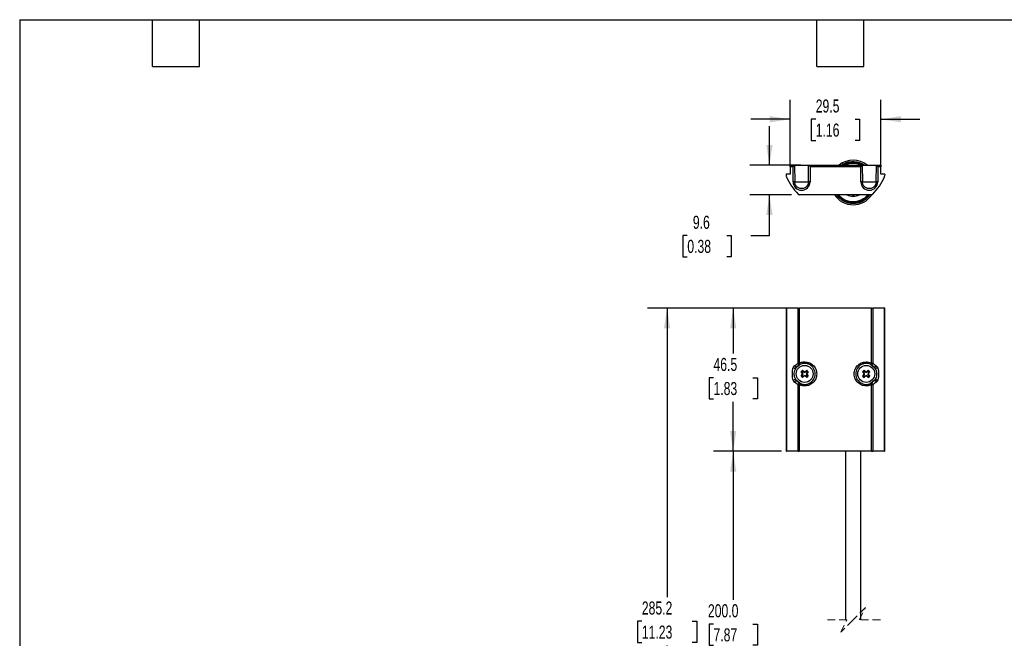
# Model space of a CAD drawing. Header units: millimetres. Extents: x 13 to 546, y 13 to 419.
# Tile 2 of 3: x 13 to 333, y 218 to 419. Entities that reach past the tile are written whole.
import ezdxf

# ---------------------------------------------------------------- set-up
doc = ezdxf.new("R2010")
doc.units = ezdxf.units.MM
doc.header["$LTSCALE"] = 2
doc.linetypes.add('HIDDEN', pattern=[1.905, 1.27, -0.635])
doc.layers.add('DIMENSIONS', color=140, linetype='Continuous', lineweight=25)
doc.layers.add('TEXT', color=140, linetype='Continuous', lineweight=25)
doc.styles.add('SLDTEXTSTYLE0', font='TXT', dxfattribs={"width": 0.7})
doc.dimstyles.new('SLDDIMSTYLE0', dxfattribs={"dimtxt": 4.316016, "dimasz": 6.604, "dimexe": 0, "dimexo": 0.0625, "dimgap": 1.079004, "dimtad": 0, "dimtih": 1, "dimtoh": 1, "dimrnd": 1e-09, "dimzin": 12, "dimdsep": 46, "dimtxsty": 'SLDTEXTSTYLE0', "dimsah": 1, "dimcen": 0.09, "dimadec": 0, "dimazin": 3, "dimtfac": 1, "dimtofl": 0, "dimtmove": 0, "dimatfit": 3, "dimfxl": 0, "dimfrac": 2, "dimtolj": 1, "dimtzin": 12, "dimarcsym": 0})
doc.dimstyles.new('SLDDIMSTYLE1', dxfattribs={"dimtxt": 4.316016, "dimasz": 6.604, "dimexe": 0, "dimexo": 0.0625, "dimgap": 1.079004, "dimtad": 0, "dimtih": 1, "dimtoh": 1, "dimrnd": 1e-09, "dimzin": 4, "dimdsep": 46, "dimtxsty": 'SLDTEXTSTYLE0', "dimsah": 1, "dimcen": 0.09, "dimadec": 0, "dimazin": 1, "dimtfac": 1, "dimtofl": 0, "dimtmove": 0, "dimatfit": 3, "dimfxl": 0, "dimfrac": 2, "dimtolj": 1, "dimtzin": 12, "dimarcsym": 0})
doc.dimstyles.new('SLDDIMSTYLE3', dxfattribs={"dimtxt": 4.316016, "dimasz": 6.604, "dimexe": 0, "dimexo": 0.0625, "dimgap": 1.079004, "dimtad": 0, "dimtih": 1, "dimtoh": 1, "dimrnd": 1e-09, "dimzin": 12, "dimdsep": 46, "dimtxsty": 'SLDTEXTSTYLE0', "dimsah": 1, "dimcen": 0.09, "dimadec": 0, "dimazin": 3, "dimtfac": 1, "dimtmove": 0, "dimatfit": 0, "dimfxl": 0, "dimfrac": 2, "dimtolj": 1, "dimtzin": 12, "dimarcsym": 0})

# ---------------------------------------------------------------- blocks, each defined once
blk = doc.blocks.new('_D_1')
at = {"layer": 'DIMENSIONS'}
for p, q in [((260.22, 278.93), (238.2, 278.93)), ((244.55, 278.93), (244.55, 230.65)), ((238.14, 222.82), (236.69, 222.82)), ((236.69, 222.82), (236.69, 215.96)), ((250.96, 222.82), (252.41, 222.82)), ((252.41, 222.82), (252.41, 215.96)), ((236.69, 215.96), (238.14, 215.96)), ((244.55, 189.61), (244.55, 215)), ((252.41, 215.96), (250.96, 215.96)), ((241.73, 188.2), (244.55, 189.61)), ((247.37, 185.37), (241.73, 188.2)), ((244.55, 183.96), (247.37, 185.37)), ((244.55, 153.72), (244.55, 183.96)), ((278.49, 153.72), (238.2, 153.72))]:
    blk.add_line(p, q, dxfattribs=at)
for points in [[(244.55, 278.93), (243.53, 272.33), (245.56, 272.33)], [(244.55, 153.72), (245.56, 160.32), (243.53, 160.32)]]:
    blk.add_solid(points, dxfattribs=at)
at = {"layer": 'DIMENSIONS', "char_height": 4.233, "attachment_point": 1, "style": 'SLDTEXTSTYLE0'}
for s, insert in [('200.0', (236.34, 229.25)), ('7.87', (238.14, 221.42))]:
    blk.add_mtext(s, dxfattribs=dict(at, insert=insert))
blk = doc.blocks.new('_D_2')
at = {"layer": 'DIMENSIONS'}
for p, q in [((263.47, 325.43), (238.2, 325.43)), ((244.55, 325.43), (244.55, 310.66)), ((238.14, 302.83), (236.69, 302.83)), ((236.69, 302.83), (236.69, 295.97)), ((250.96, 302.83), (252.41, 302.83)), ((252.41, 302.83), (252.41, 295.97)), ((236.69, 295.97), (238.14, 295.97)), ((244.55, 278.93), (244.55, 295.01)), ((252.41, 295.97), (250.96, 295.97)), ((260.22, 278.93), (238.2, 278.93))]:
    blk.add_line(p, q, dxfattribs=at)
for points in [[(244.55, 325.43), (243.53, 318.83), (245.56, 318.83)], [(244.55, 278.93), (245.56, 285.54), (243.53, 285.54)]]:
    blk.add_solid(points, dxfattribs=at)
at = {"layer": 'DIMENSIONS', "char_height": 4.233, "attachment_point": 1, "style": 'SLDTEXTSTYLE0'}
for s, insert in [('46.5', (238.14, 309.26)), ('1.83', (238.14, 301.43))]:
    blk.add_mtext(s, dxfattribs=dict(at, insert=insert))
blk = doc.blocks.new('_D_3')
at = {"layer": 'DIMENSIONS'}
for p, q in [((263.47, 325.43), (216.72, 325.43)), ((223.07, 325.43), (223.07, 231.55)), ((214.86, 223.73), (213.41, 223.73)), ((213.41, 223.73), (213.41, 216.87)), ((231.27, 223.73), (232.72, 223.73)), ((232.72, 223.73), (232.72, 216.87)), ((213.41, 216.87), (214.86, 216.87)), ((223.07, 172.19), (223.07, 215.9)), ((232.72, 216.87), (231.27, 216.87)), ((220.24, 167.96), (225.89, 170.78)), ((225.89, 170.78), (223.07, 172.19)), ((223.07, 166.55), (220.24, 167.96)), ((223.07, 115.02), (223.07, 166.55)), ((275.89, 115.02), (216.72, 115.02))]:
    blk.add_line(p, q, dxfattribs=at)
for points in [[(223.07, 325.43), (222.05, 318.83), (224.08, 318.83)], [(223.07, 115.02), (224.08, 121.62), (222.05, 121.62)]]:
    blk.add_solid(points, dxfattribs=at)
at = {"layer": 'DIMENSIONS', "char_height": 4.233, "attachment_point": 1, "style": 'SLDTEXTSTYLE0'}
for s, insert in [('285.2', (214.86, 230.15)), ('11.23', (214.86, 222.33))]:
    blk.add_mtext(s, dxfattribs=dict(at, insert=insert))
blk = doc.blocks.new('_D_4')
at = {"layer": 'DIMENSIONS'}
for p, q in [((256.32, 371.85), (256.32, 384.55)), ((266.53, 371.85), (249.97, 371.85)), ((263.47, 362.25), (249.97, 362.25)), ((256.32, 349), (256.32, 362.25)), ((229.64, 349), (228.19, 349)), ((228.19, 349), (228.19, 342.14)), ((242.47, 349), (243.92, 349)), ((243.92, 349), (243.92, 342.14)), ((250.25, 349), (256.32, 349)), ((228.19, 342.14), (229.64, 342.14)), ((243.92, 342.14), (242.47, 342.14))]:
    blk.add_line(p, q, dxfattribs=at)
for points in [[(256.32, 371.85), (257.34, 378.46), (255.31, 378.46)], [(256.32, 362.25), (255.31, 355.65), (257.34, 355.65)]]:
    blk.add_solid(points, dxfattribs=at)
at = {"layer": 'DIMENSIONS', "char_height": 4.233, "attachment_point": 1, "style": 'SLDTEXTSTYLE0'}
for s, insert in [('9.6', (231.44, 355.42)), ('0.38', (229.64, 347.6))]:
    blk.add_mtext(s, dxfattribs=dict(at, insert=insert))
blk = doc.blocks.new('_D_5')
at = {"layer": 'DIMENSIONS'}
for p, q in [((263.03, 371.52), (263.03, 393.12)), ((292.53, 371.52), (292.53, 393.12)), ((263.03, 386.77), (250.33, 386.77)), ((271.37, 386.77), (269.92, 386.77)), ((269.92, 386.77), (269.92, 379.91)), ((284.19, 386.77), (285.64, 386.77)), ((285.64, 386.77), (285.64, 379.91)), ((292.53, 386.77), (305.23, 386.77)), ((269.92, 379.91), (271.37, 379.91)), ((285.64, 379.91), (284.19, 379.91))]:
    blk.add_line(p, q, dxfattribs=at)
for points in [[(263.03, 386.77), (256.42, 387.79), (256.42, 385.75)], [(292.53, 386.77), (299.13, 385.75), (299.13, 387.79)]]:
    blk.add_solid(points, dxfattribs=at)
at = {"layer": 'DIMENSIONS', "char_height": 4.233, "attachment_point": 1, "style": 'SLDTEXTSTYLE0'}
for s, insert in [('29.5', (271.37, 393.19)), ('1.16', (271.37, 385.37))]:
    blk.add_mtext(s, dxfattribs=dict(at, insert=insert))

msp = doc.modelspace()

# ---------------------------------------------------------------- linework, layer by layer
for p, q in [((263.047, 371.355), (263.026, 368.98)), ((263.047, 371.355), (263.051, 371.855)), ((263.984, 371.355), (263.047, 371.355)), ((263.051, 371.855), (263.979, 371.855)), ((263.979, 371.855), (263.984, 371.355)), ((264.026, 366.48), (263.984, 371.355)), ((264.479, 371.855), (264.526, 366.48)), ((264.479, 371.855), (269.073, 371.855)), ((269.026, 366.48), (269.073, 371.855)), ((269.569, 371.355), (269.526, 366.48)), ((269.569, 371.355), (269.573, 371.855)), ((285.984, 371.355), (269.569, 371.355)), ((269.573, 371.855), (285.979, 371.855)), ((280.12, 372.158), (279.817, 371.855)), ((280.262, 372.016), (280.1, 371.855)), ((280.12, 372.158), (280.262, 372.016)), ((280.403, 372.158), (280.262, 372.016)), ((280.262, 372.016), (280.367, 371.91)), ((280.544, 372.016), (280.403, 372.158)), ((280.522, 371.994), (280.544, 372.016)), ((280.552, 372.009), (280.544, 372.016)), ((285.979, 371.855), (285.984, 371.355)), ((286.026, 366.48), (285.984, 371.355)), ((286.479, 371.855), (286.526, 366.48)), ((286.479, 371.855), (291.073, 371.855)), ((291.026, 366.48), (291.073, 371.855)), ((291.569, 371.355), (291.526, 366.48)), ((291.569, 371.355), (291.573, 371.855)), ((292.505, 371.355), (291.569, 371.355)), ((291.573, 371.855), (292.501, 371.855)), ((292.501, 371.855), (292.505, 371.355)), ((292.526, 368.98), (292.505, 371.355)), ((261.776, 368.98), (261.783, 368.236)), ((263.026, 368.98), (261.776, 368.98)), ((293.776, 368.98), (292.526, 368.98)), ((293.776, 368.98), (293.77, 368.236)), ((264.526, 366.48), (269.026, 366.48)), ((286.526, 366.48), (291.026, 366.48)), ((265.026, 364.359), (264.944, 364.48)), ((265.026, 364.48), (265.026, 364.358)), ((289.54, 362.255), (266.012, 362.255)), ((290.526, 364.358), (290.526, 364.48)), ((290.609, 364.48), (290.526, 364.359)), ((261.776, 325.433), (261.776, 278.957)), ((261.776, 325.433), (261.783, 325.433)), ((261.783, 325.433), (261.783, 278.95)), ((261.827, 325.433), (261.783, 325.433)), ((261.827, 325.433), (261.827, 278.949)), ((265.652, 325.433), (261.827, 325.433)), ((265.652, 307.553), (265.652, 325.433)), ((265.652, 325.433), (266.012, 325.433)), ((266.012, 325.433), (266.012, 307.553)), ((289.54, 325.433), (266.012, 325.433)), ((289.54, 307.553), (289.54, 325.433)), ((289.54, 325.433), (289.9, 325.433)), ((289.9, 325.433), (289.9, 307.553)), ((293.725, 325.433), (289.9, 325.433)), ((293.725, 278.949), (293.725, 325.433)), ((293.725, 325.433), (293.77, 325.433)), ((293.77, 278.95), (293.77, 325.433)), ((293.776, 325.433), (293.77, 325.433)), ((293.776, 278.957), (293.776, 325.433)), ((264.503, 306.689), (265.652, 307.553)), ((265.652, 307.553), (266.012, 307.553)), ((267.477, 307.46), (267.478, 307.445)), ((288.074, 307.445), (288.075, 307.46)), ((289.54, 307.553), (289.9, 307.553)), ((289.9, 307.553), (291.049, 306.689)), ((264.129, 306.215), (264.503, 306.689)), ((264.944, 305.939), (265.261, 306.352)), ((265.261, 306.352), (266.237, 307.107)), ((265.264, 306.349), (265.261, 306.352)), ((267.004, 304.294), (266.605, 304.709)), ((267.162, 304.294), (267.004, 304.294)), ((267.254, 304.058), (267.088, 304.058)), ((267.125, 305.229), (267.54, 304.83)), ((267.254, 304.058), (267.162, 304.294)), ((267.162, 303.821), (267.254, 304.058)), ((267.54, 304.83), (267.54, 304.672)), ((267.54, 304.672), (267.776, 304.58)), ((267.776, 304.58), (267.776, 304.746)), ((267.776, 304.58), (268.013, 304.672)), ((268.013, 304.83), (268.427, 305.229)), ((268.013, 304.672), (268.013, 304.83)), ((268.39, 304.294), (268.298, 304.058)), ((268.298, 304.058), (268.464, 304.058)), ((268.298, 304.058), (268.39, 303.821)), ((268.548, 304.294), (268.39, 304.294)), ((268.947, 304.709), (268.548, 304.294)), ((287.004, 304.294), (286.605, 304.709)), ((287.162, 304.294), (287.004, 304.294)), ((287.254, 304.058), (287.088, 304.058)), ((287.125, 305.229), (287.54, 304.83)), ((287.254, 304.058), (287.162, 304.294)), ((287.162, 303.821), (287.254, 304.058)), ((287.54, 304.83), (287.54, 304.672)), ((287.54, 304.672), (287.776, 304.58)), ((287.776, 304.58), (287.776, 304.746)), ((287.776, 304.58), (288.013, 304.672)), ((288.013, 304.83), (288.427, 305.229)), ((288.013, 304.672), (288.013, 304.83)), ((288.39, 304.294), (288.298, 304.058)), ((288.298, 304.058), (288.464, 304.058)), ((288.298, 304.058), (288.39, 303.821)), ((288.548, 304.294), (288.39, 304.294)), ((288.947, 304.709), (288.548, 304.294)), ((289.315, 307.107), (290.291, 306.352)), ((290.288, 306.349), (290.291, 306.352)), ((290.291, 306.352), (290.609, 305.939)), ((291.049, 306.689), (291.423, 306.215)), ((264.503, 301.427), (264.129, 301.9)), ((265.652, 300.563), (264.503, 301.427)), ((265.261, 301.764), (264.944, 302.177)), ((265.264, 301.766), (265.261, 301.764)), ((266.237, 301.009), (265.261, 301.764)), ((266.605, 303.407), (267.004, 303.821)), ((267.004, 303.821), (267.162, 303.821)), ((267.54, 303.286), (267.125, 302.887)), ((267.54, 303.444), (267.776, 303.536)), ((267.54, 303.444), (267.54, 303.286)), ((267.776, 303.536), (267.776, 303.37)), ((268.013, 303.444), (267.776, 303.536)), ((268.013, 303.286), (268.013, 303.444)), ((268.427, 302.887), (268.013, 303.286)), ((268.39, 303.821), (268.548, 303.821)), ((268.548, 303.821), (268.947, 303.407)), ((286.605, 303.407), (287.004, 303.821)), ((287.004, 303.821), (287.162, 303.821)), ((287.54, 303.286), (287.125, 302.887)), ((287.54, 303.444), (287.776, 303.536)), ((287.54, 303.444), (287.54, 303.286)), ((287.776, 303.536), (287.776, 303.37)), ((288.013, 303.444), (287.776, 303.536)), ((288.013, 303.286), (288.013, 303.444)), ((288.427, 302.887), (288.013, 303.286)), ((288.39, 303.821), (288.548, 303.821)), ((288.548, 303.821), (288.947, 303.407)), ((290.291, 301.764), (289.315, 301.009)), ((291.049, 301.427), (289.9, 300.563)), ((290.288, 301.766), (290.291, 301.764)), ((290.609, 302.177), (290.291, 301.764)), ((291.423, 301.9), (291.049, 301.427)), ((266.012, 300.563), (265.652, 300.563)), ((265.652, 278.966), (265.652, 300.563)), ((266.012, 300.563), (266.012, 278.967)), ((267.478, 300.671), (267.477, 300.656)), ((288.075, 300.656), (288.074, 300.671)), ((289.9, 300.563), (289.54, 300.563)), ((289.54, 278.967), (289.54, 300.563)), ((289.9, 300.563), (289.9, 278.966)), ((261.776, 278.957), (261.783, 278.95)), ((281.026, 278.933), (262.76, 278.933)), ((289.54, 278.967), (266.012, 278.967)), ((281.026, 278.933), (281.026, 224.198)), ((286.026, 224.198), (286.026, 278.933)), ((292.793, 278.933), (286.026, 278.933)), ((293.77, 278.95), (293.776, 278.957))]:
    msp.add_line(p, q)
at = {"color": 7, "linetype": 'HIDDEN', "lineweight": 18}
for p, q in [((287.526, 228.198), (283.526, 224.198)), ((285.526, 224.198), (287.526, 228.198)), ((281.526, 224.198), (274.676, 224.198)), ((283.526, 224.198), (279.526, 220.198)), ((279.526, 220.198), (281.526, 224.198)), ((292.376, 224.198), (285.526, 224.198))]:
    msp.add_line(p, q, dxfattribs=at)
at = {"flags": 128}
for points in [[(266.012, 307.553), (266.056, 307.466), (266.098, 307.383), (266.137, 307.306), (266.171, 307.239), (266.199, 307.183), (266.22, 307.142), (266.233, 307.116), (266.237, 307.107)], [(267.477, 307.46), (267.476, 307.47), (267.473, 307.499), (267.469, 307.545), (267.464, 307.607), (267.457, 307.682), (267.45, 307.768), (267.441, 307.861), (267.433, 307.958)], [(288.119, 307.958), (288.111, 307.861), (288.103, 307.768), (288.095, 307.682), (288.088, 307.607), (288.083, 307.545), (288.079, 307.499), (288.076, 307.47), (288.075, 307.46)], [(289.315, 307.107), (289.32, 307.116), (289.333, 307.142), (289.354, 307.183), (289.382, 307.239), (289.416, 307.306), (289.454, 307.383), (289.496, 307.466), (289.54, 307.553)], [(266.237, 301.009), (266.233, 301), (266.22, 300.974), (266.199, 300.932), (266.171, 300.877), (266.137, 300.809), (266.098, 300.733), (266.056, 300.649), (266.012, 300.563)], [(289.54, 300.563), (289.496, 300.649), (289.454, 300.733), (289.416, 300.809), (289.382, 300.877), (289.354, 300.932), (289.333, 300.974), (289.32, 301), (289.315, 301.009)], [(267.433, 300.158), (267.441, 300.254), (267.45, 300.347), (267.457, 300.433), (267.464, 300.508), (267.469, 300.57), (267.473, 300.617), (267.476, 300.646), (267.477, 300.656)], [(288.119, 300.158), (288.111, 300.254), (288.103, 300.347), (288.095, 300.433), (288.088, 300.508), (288.083, 300.57), (288.079, 300.617), (288.076, 300.646), (288.075, 300.656)]]:
    msp.add_lwpolyline(points, dxfattribs=at)
for centre in [(267.776, 304.058), (287.776, 304.058)]:
    msp.add_circle(centre, 2.75)
for centre, radius, start, end in [((283.526, 366.23), 7.25, 50.88326, 129.11674), ((280.262, 372.016), 0.2, 45, 135), ((283.526, 366.23), 6.5, 59.92665, 120.07335), ((283.526, 366.23), 6.75, 56.44272, 117.9796), ((283.526, 366.23), 6.219, 90, 115.24432), ((283.526, 366.23), 6.219, 64.75568, 90), ((262.283, 368.241), 0.5, 180.5, 204.41421), ((280.039, 376.301), 20, 204.41421, 224.00114), ((275.513, 376.301), 20, 315.99886, 335.58579), ((293.27, 368.241), 0.5, 335.58579, 359.5), ((266.776, 366.48), 2.75, 180, 0), ((288.776, 366.48), 2.75, 180, 0), ((266.012, 362.755), 0.5, 224.00114, 270), ((283.526, 366.23), 7.25, 213.24881, 326.77563), ((283.526, 366.23), 6.75, 216.07821, 323.79872), ((283.526, 366.23), 6.5, 217.70083, 322.04463), ((283.526, 366.23), 6.219, 219.73057, 319.71483), ((283.526, 366.23), 4.459, 243.06895, 296.84603), ((289.54, 362.755), 0.5, 270, 315.99886), ((267.776, 304.058), 3.4, 95.0294, 137.62747), ((267.776, 304.058), 3.415, 95.02917, 116.7814), ((267.776, 304.058), 3.415, 264.9707, 95.0293), ((267.776, 304.058), 3.4, 264.97067, 95.02933), ((287.776, 304.058), 3.415, 84.97068, 275.02932), ((287.776, 304.058), 3.4, 84.97066, 275.02934), ((287.776, 304.058), 3.4, 42.37253, 84.97058), ((287.776, 304.058), 3.415, 63.21864, 84.97081), ((267.777, 304.057), 3.401, 137.62926, 146.41343), ((267.776, 304.058), 1.34, 119.06741, 150.9331), ((267.776, 304.058), 0.914, 117.48706, 152.5128), ((267.776, 304.058), 0.914, 27.48698, 62.51302), ((267.776, 304.058), 1.34, 29.06706, 60.93253), ((287.776, 304.058), 1.34, 119.06747, 150.93294), ((287.776, 304.058), 0.914, 117.48706, 152.5128), ((287.776, 304.058), 0.914, 27.4872, 62.51294), ((287.776, 304.058), 1.34, 29.06706, 60.93253), ((287.775, 304.057), 3.401, 33.58657, 42.37074), ((267.776, 304.058), 3.4, 213.58456, 222.37275), ((267.776, 304.058), 3.4, 222.37253, 264.9706), ((267.776, 304.058), 3.415, 243.2186, 264.97083), ((267.776, 304.058), 1.34, 209.0669, 240.93259), ((267.776, 304.058), 0.914, 207.48702, 242.51284), ((267.776, 304.058), 0.914, 297.48698, 332.51302), ((267.776, 304.058), 1.34, 299.06747, 330.93294), ((287.776, 304.058), 1.34, 209.06706, 240.93253), ((287.776, 304.058), 0.914, 207.48702, 242.51284), ((287.776, 304.058), 3.4, 275.02942, 317.62747), ((287.776, 304.058), 3.415, 275.02919, 296.78136), ((287.776, 304.058), 0.914, 297.48706, 332.5128), ((287.776, 304.058), 1.34, 299.06747, 330.93294), ((287.776, 304.058), 3.4, 317.62725, 326.41544)]:
    msp.add_arc(centre, radius, start, end)
for points, knots in [([(263.979, 371.855), (263.979, 371.855), (263.99, 371.855), (264.039, 371.855), (264.077, 371.855), (264.174, 371.855), (264.234, 371.855), (264.357, 371.855), (264.42, 371.855), (264.479, 371.855)], [0, 0, 0, 0, 0.25, 0.25, 0.5, 0.5, 0.75, 0.75, 1, 1, 1, 1]), ([(269.073, 371.855), (269.132, 371.855), (269.196, 371.855), (269.319, 371.855), (269.378, 371.855), (269.475, 371.855), (269.514, 371.855), (269.562, 371.855), (269.573, 371.855), (269.573, 371.855)], [0, 0, 0, 0, 0.25, 0.25, 0.5, 0.5, 0.75, 0.75, 1, 1, 1, 1]), ([(285.979, 371.855), (285.979, 371.855), (285.99, 371.855), (286.039, 371.855), (286.077, 371.855), (286.174, 371.855), (286.234, 371.855), (286.357, 371.855), (286.42, 371.855), (286.479, 371.855)], [0, 0, 0, 0, 0.25, 0.25, 0.5, 0.5, 0.75, 0.75, 1, 1, 1, 1]), ([(291.073, 371.855), (291.132, 371.855), (291.196, 371.855), (291.319, 371.855), (291.378, 371.855), (291.475, 371.855), (291.514, 371.855), (291.562, 371.855), (291.573, 371.855), (291.573, 371.855)], [0, 0, 0, 0, 0.25, 0.25, 0.5, 0.5, 0.75, 0.75, 1, 1, 1, 1]), ([(264.526, 366.48), (264.408, 366.48), (264.27, 366.48), (264.075, 366.48), (264.026, 366.48), (264.026, 366.48)], [0, 0, 0, 0, 0.5, 0.5, 1, 1, 1, 1]), ([(269.026, 366.48), (269.025, 366.432), (269.023, 366.337), (269.009, 366.196), (268.986, 366.056), (268.955, 365.919), (268.915, 365.784), (268.866, 365.647), (268.787, 365.465), (268.636, 365.199), (268.377, 364.88), (268.017, 364.588), (267.619, 364.383), (267.201, 364.26), (266.781, 364.221), (266.357, 364.26), (265.937, 364.381), (265.534, 364.588), (265.175, 364.881), (264.927, 365.186), (264.773, 365.45), (264.672, 365.674), (264.592, 365.919), (264.536, 366.197), (264.529, 366.385), (264.526, 366.48)], [0, 0, 0, 0, 0.02022166, 0.04035244, 0.06040196, 0.08037619, 0.10027834, 0.12010981, 0.14234239, 0.1844681, 0.25011146, 0.31575432, 0.38003622, 0.4396368, 0.50001212, 0.55825443, 0.61997674, 0.68464993, 0.74991381, 0.81555717, 0.85055709, 0.87992153, 0.9199637, 0.95998176, 1, 1, 1, 1]), ([(269.526, 366.48), (269.526, 366.48), (269.477, 366.48), (269.282, 366.48), (269.144, 366.48), (269.026, 366.48)], [0, 0, 0, 0, 0.5, 0.5, 1, 1, 1, 1]), ([(286.526, 366.48), (286.408, 366.48), (286.27, 366.48), (286.075, 366.48), (286.026, 366.48), (286.026, 366.48)], [0, 0, 0, 0, 0.5, 0.5, 1, 1, 1, 1]), ([(291.026, 366.48), (291.025, 366.432), (291.023, 366.337), (291.009, 366.196), (290.986, 366.056), (290.955, 365.919), (290.915, 365.784), (290.866, 365.647), (290.787, 365.465), (290.636, 365.199), (290.377, 364.88), (290.017, 364.588), (289.619, 364.383), (289.201, 364.26), (288.781, 364.221), (288.357, 364.26), (287.937, 364.381), (287.534, 364.588), (287.175, 364.881), (286.927, 365.186), (286.773, 365.45), (286.672, 365.674), (286.592, 365.919), (286.536, 366.197), (286.529, 366.385), (286.526, 366.48)], [0, 0, 0, 0, 0.0202217, 0.0403525, 0.060402, 0.0803762, 0.1002784, 0.1201098, 0.1423424, 0.1844681, 0.2501115, 0.3157543, 0.3800362, 0.4396368, 0.5000121, 0.5582544, 0.6199767, 0.6846499, 0.7499138, 0.8155572, 0.8505571, 0.8799215, 0.9199637, 0.9599818, 1, 1, 1, 1]), ([(291.526, 366.48), (291.526, 366.48), (291.477, 366.48), (291.282, 366.48), (291.144, 366.48), (291.026, 366.48)], [0, 0, 0, 0, 0.5, 0.5, 1, 1, 1, 1]), ([(283.367, 362.255), (283.42, 362.242), (283.579, 362.204), (283.742, 362.234), (283.85, 362.255)], [0, 0, 0, 0, 0.3323672, 1, 1, 1, 1]), ([(266.237, 307.107), (266.201, 307.095), (266.12, 307.069), (265.979, 307.11), (265.837, 307.21), (265.716, 307.364), (265.673, 307.492), (265.652, 307.553)], [0, 0, 0, 0, 0.1358352, 0.3048004, 0.5089425, 0.7667883, 1, 1, 1, 1]), ([(266.012, 307.553), (266.267, 307.665), (266.723, 307.866), (267.216, 307.93), (267.433, 307.958)], [0, 0, 0, 0, 0.5594602, 1, 1, 1, 1]), ([(267.433, 307.958), (267.973, 307.94), (269.069, 307.905), (270.496, 307.022), (271.462, 305.682), (271.808, 304.058), (271.462, 302.433), (270.496, 301.093), (269.069, 300.21), (267.973, 300.175), (267.433, 300.158)], [0, 0, 0, 0, 0.12399205, 0.25159982, 0.37362051, 0.50000023, 0.62637996, 0.74840018, 0.87600795, 1, 1, 1, 1]), ([(288.119, 300.158), (287.579, 300.175), (286.483, 300.21), (285.056, 301.093), (284.09, 302.433), (283.744, 304.058), (284.09, 305.682), (285.056, 307.022), (286.483, 307.905), (287.579, 307.94), (288.119, 307.958)], [0, 0, 0, 0, 0.1239921, 0.2515998, 0.37362, 0.4999998, 0.6263795, 0.7484002, 0.8760079, 1, 1, 1, 1]), ([(288.119, 307.958), (288.395, 307.919), (288.888, 307.849), (289.341, 307.644), (289.54, 307.553)], [0, 0, 0, 0, 0.5594599, 1, 1, 1, 1]), ([(289.9, 307.553), (289.883, 307.502), (289.848, 307.393), (289.749, 307.249), (289.618, 307.133), (289.46, 307.066), (289.359, 307.094), (289.315, 307.107)], [0, 0, 0, 0, 0.195612, 0.4136003, 0.6266066, 0.8372126, 1, 1, 1, 1]), ([(264.129, 301.9), (264.073, 302.01), (263.943, 302.262), (263.808, 302.992), (263.763, 304.058), (263.807, 305.123), (263.943, 305.853), (264.073, 306.106), (264.129, 306.215)], [0, 0, 0, 0, 0.0830581, 0.1924598, 0.4999737, 0.807432, 0.9168662, 1, 1, 1, 1]), ([(264.129, 306.215), (264.15, 306.184), (264.197, 306.116), (264.293, 306.025), (264.411, 305.94), (264.544, 305.877), (264.677, 305.847), (264.793, 305.852), (264.887, 305.88), (264.926, 305.921), (264.944, 305.939)], [0, 0, 0, 0, 0.11577, 0.2551762, 0.4077368, 0.5647232, 0.7077712, 0.8265192, 0.9233255, 1, 1, 1, 1]), ([(264.944, 302.177), (264.775, 302.49), (264.417, 303.152), (264.332, 304.23), (264.522, 305.196), (264.809, 305.701), (264.944, 305.939)], [0, 0, 0, 0, 0.2661583, 0.5639828, 0.7945944, 1, 1, 1, 1]), ([(264.503, 306.689), (264.52, 306.656), (264.556, 306.585), (264.638, 306.487), (264.744, 306.395), (264.866, 306.323), (264.991, 306.282), (265.105, 306.276), (265.199, 306.299), (265.242, 306.335), (265.261, 306.352)], [0, 0, 0, 0, 0.1163466, 0.2538054, 0.4057441, 0.5597127, 0.7015431, 0.821772, 0.9194122, 1, 1, 1, 1]), ([(266.965, 304.48), (266.898, 304.522), (266.778, 304.599), (266.658, 304.675), (266.605, 304.709)], [0, 0, 0, 0, 0.560214, 1, 1, 1, 1]), ([(266.965, 304.48), (267.005, 304.443), (267.07, 304.381), (267.136, 304.319), (267.162, 304.294)], [0, 0, 0, 0, 0.5988641, 1, 1, 1, 1]), ([(267.088, 304.058), (267.072, 304.102), (267.044, 304.181), (267.016, 304.26), (267.004, 304.294)], [0, 0, 0, 0, 0.5607, 1, 1, 1, 1]), ([(267.004, 303.821), (267.02, 303.865), (267.048, 303.944), (267.076, 304.023), (267.088, 304.058)], [0, 0, 0, 0, 0.559294, 1, 1, 1, 1]), ([(267.354, 304.869), (267.311, 304.936), (267.235, 305.056), (267.159, 305.176), (267.125, 305.229)], [0, 0, 0, 0, 0.5602096, 1, 1, 1, 1]), ([(267.54, 304.672), (267.507, 304.706), (267.446, 304.771), (267.384, 304.837), (267.354, 304.869)], [0, 0, 0, 0, 0.5211336, 1, 1, 1, 1]), ([(267.54, 304.83), (267.584, 304.814), (267.663, 304.786), (267.741, 304.758), (267.776, 304.746)], [0, 0, 0, 0, 0.5593031, 1, 1, 1, 1]), ([(267.776, 304.746), (267.82, 304.762), (267.899, 304.79), (267.978, 304.817), (268.013, 304.83)], [0, 0, 0, 0, 0.5607043, 1, 1, 1, 1]), ([(268.198, 304.869), (268.161, 304.829), (268.099, 304.764), (268.037, 304.698), (268.013, 304.672)], [0, 0, 0, 0, 0.5988569, 1, 1, 1, 1]), ([(268.198, 304.869), (268.241, 304.936), (268.317, 305.056), (268.394, 305.176), (268.427, 305.229)], [0, 0, 0, 0, 0.5602096, 1, 1, 1, 1]), ([(268.39, 304.294), (268.424, 304.327), (268.49, 304.388), (268.555, 304.45), (268.587, 304.48)], [0, 0, 0, 0, 0.5211251, 1, 1, 1, 1]), ([(268.548, 304.294), (268.532, 304.25), (268.505, 304.171), (268.476, 304.092), (268.464, 304.058)], [0, 0, 0, 0, 0.5593064, 1, 1, 1, 1]), ([(268.464, 304.058), (268.48, 304.014), (268.508, 303.935), (268.536, 303.856), (268.548, 303.821)], [0, 0, 0, 0, 0.5606878, 1, 1, 1, 1]), ([(268.587, 304.48), (268.654, 304.522), (268.774, 304.599), (268.894, 304.675), (268.947, 304.709)], [0, 0, 0, 0, 0.5602129, 1, 1, 1, 1]), ([(286.965, 304.48), (286.898, 304.522), (286.778, 304.599), (286.658, 304.675), (286.605, 304.709)], [0, 0, 0, 0, 0.5602129, 1, 1, 1, 1]), ([(286.965, 304.48), (287.005, 304.443), (287.07, 304.381), (287.136, 304.319), (287.162, 304.294)], [0, 0, 0, 0, 0.59886565, 1, 1, 1, 1]), ([(287.088, 304.058), (287.072, 304.102), (287.044, 304.181), (287.016, 304.26), (287.004, 304.294)], [0, 0, 0, 0, 0.5607, 1, 1, 1, 1]), ([(287.004, 303.821), (287.02, 303.865), (287.048, 303.944), (287.076, 304.023), (287.088, 304.058)], [0, 0, 0, 0, 0.559294, 1, 1, 1, 1]), ([(287.354, 304.869), (287.311, 304.936), (287.235, 305.056), (287.159, 305.176), (287.125, 305.229)], [0, 0, 0, 0, 0.5602102, 1, 1, 1, 1]), ([(287.54, 304.672), (287.507, 304.706), (287.446, 304.771), (287.384, 304.837), (287.354, 304.869)], [0, 0, 0, 0, 0.5211324, 1, 1, 1, 1]), ([(287.54, 304.83), (287.584, 304.814), (287.663, 304.786), (287.741, 304.758), (287.776, 304.746)], [0, 0, 0, 0, 0.5593031, 1, 1, 1, 1]), ([(287.776, 304.746), (287.82, 304.762), (287.899, 304.79), (287.978, 304.817), (288.013, 304.83)], [0, 0, 0, 0, 0.5607028, 1, 1, 1, 1]), ([(288.198, 304.869), (288.161, 304.829), (288.099, 304.764), (288.037, 304.698), (288.013, 304.672)], [0, 0, 0, 0, 0.5988569, 1, 1, 1, 1]), ([(288.198, 304.869), (288.241, 304.936), (288.317, 305.056), (288.394, 305.176), (288.427, 305.229)], [0, 0, 0, 0, 0.5602102, 1, 1, 1, 1]), ([(288.39, 304.294), (288.424, 304.327), (288.49, 304.388), (288.555, 304.45), (288.587, 304.48)], [0, 0, 0, 0, 0.5211226, 1, 1, 1, 1]), ([(288.548, 304.294), (288.532, 304.25), (288.505, 304.171), (288.476, 304.092), (288.464, 304.058)], [0, 0, 0, 0, 0.5593071, 1, 1, 1, 1]), ([(288.464, 304.058), (288.48, 304.014), (288.508, 303.935), (288.536, 303.856), (288.548, 303.821)], [0, 0, 0, 0, 0.5606872, 1, 1, 1, 1]), ([(288.587, 304.48), (288.654, 304.522), (288.774, 304.599), (288.894, 304.675), (288.947, 304.709)], [0, 0, 0, 0, 0.560214, 1, 1, 1, 1]), ([(291.049, 306.689), (291.031, 306.656), (290.992, 306.584), (290.909, 306.486), (290.806, 306.394), (290.687, 306.323), (290.563, 306.284), (290.451, 306.28), (290.356, 306.3), (290.311, 306.336), (290.291, 306.352)], [0, 0, 0, 0, 0.11998198, 0.2595859, 0.4090837, 0.56060184, 0.69940399, 0.81774563, 0.91759984, 1, 1, 1, 1]), ([(291.423, 306.215), (291.403, 306.185), (291.36, 306.117), (291.265, 306.026), (291.145, 305.941), (291.008, 305.878), (290.872, 305.846), (290.754, 305.848), (290.662, 305.879), (290.625, 305.92), (290.609, 305.939)], [0, 0, 0, 0, 0.11128042, 0.24788267, 0.40349605, 0.56362742, 0.71042228, 0.83147607, 0.92548561, 1, 1, 1, 1]), ([(290.609, 305.939), (290.778, 305.625), (291.136, 304.963), (291.22, 303.885), (291.03, 302.919), (290.743, 302.415), (290.609, 302.177)], [0, 0, 0, 0, 0.266553, 0.5640882, 0.7947869, 1, 1, 1, 1]), ([(291.423, 306.215), (291.479, 306.106), (291.609, 305.853), (291.745, 305.123), (291.79, 304.058), (291.745, 302.993), (291.609, 302.263), (291.479, 302.01), (291.423, 301.9)], [0, 0, 0, 0, 0.0830637, 0.1924754, 0.5000161, 0.8074476, 0.9168719, 1, 1, 1, 1]), ([(264.129, 301.9), (264.149, 301.931), (264.193, 301.998), (264.287, 302.09), (264.407, 302.175), (264.544, 302.238), (264.68, 302.27), (264.798, 302.267), (264.891, 302.236), (264.927, 302.195), (264.944, 302.177)], [0, 0, 0, 0, 0.1112743, 0.2478823, 0.4034915, 0.5636264, 0.7104215, 0.8314765, 0.9254862, 1, 1, 1, 1]), ([(264.504, 301.427), (264.521, 301.46), (264.56, 301.531), (264.643, 301.629), (264.747, 301.721), (264.865, 301.793), (264.989, 301.832), (265.101, 301.836), (265.196, 301.816), (265.241, 301.78), (265.261, 301.764)], [0, 0, 0, 0, 0.1199821, 0.2595854, 0.4090833, 0.5606016, 0.6994048, 0.8177455, 0.9175998, 1, 1, 1, 1]), ([(265.652, 300.563), (265.669, 300.614), (265.704, 300.722), (265.803, 300.866), (265.935, 300.982), (266.093, 301.05), (266.193, 301.021), (266.237, 301.009)], [0, 0, 0, 0, 0.19560351, 0.41359928, 0.62660551, 0.83721148, 1, 1, 1, 1]), ([(266.965, 303.636), (266.898, 303.593), (266.778, 303.517), (266.658, 303.44), (266.605, 303.407)], [0, 0, 0, 0, 0.5602148, 1, 1, 1, 1]), ([(267.162, 303.821), (267.128, 303.789), (267.062, 303.727), (266.997, 303.666), (266.965, 303.636)], [0, 0, 0, 0, 0.5211251, 1, 1, 1, 1]), ([(267.125, 302.887), (267.168, 302.954), (267.244, 303.074), (267.321, 303.194), (267.354, 303.247)], [0, 0, 0, 0, 0.55978457, 1, 1, 1, 1]), ([(267.354, 303.247), (267.391, 303.286), (267.453, 303.352), (267.515, 303.418), (267.54, 303.444)], [0, 0, 0, 0, 0.5988578, 1, 1, 1, 1]), ([(267.776, 303.37), (267.732, 303.354), (267.653, 303.326), (267.574, 303.298), (267.54, 303.286)], [0, 0, 0, 0, 0.5606984, 1, 1, 1, 1]), ([(268.013, 303.286), (267.968, 303.301), (267.89, 303.329), (267.811, 303.357), (267.776, 303.37)], [0, 0, 0, 0, 0.5593003, 1, 1, 1, 1]), ([(268.013, 303.444), (268.045, 303.41), (268.107, 303.344), (268.168, 303.278), (268.198, 303.247)], [0, 0, 0, 0, 0.5211336, 1, 1, 1, 1]), ([(268.198, 303.247), (268.241, 303.18), (268.317, 303.06), (268.394, 302.939), (268.427, 302.887)], [0, 0, 0, 0, 0.5602096, 1, 1, 1, 1]), ([(268.587, 303.636), (268.548, 303.673), (268.482, 303.735), (268.416, 303.796), (268.39, 303.821)], [0, 0, 0, 0, 0.59886565, 1, 1, 1, 1]), ([(268.587, 303.636), (268.654, 303.593), (268.774, 303.517), (268.894, 303.44), (268.947, 303.407)], [0, 0, 0, 0, 0.5602148, 1, 1, 1, 1]), ([(286.965, 303.636), (286.898, 303.593), (286.778, 303.517), (286.658, 303.44), (286.605, 303.407)], [0, 0, 0, 0, 0.5602129, 1, 1, 1, 1]), ([(287.162, 303.821), (287.128, 303.789), (287.062, 303.727), (286.997, 303.666), (286.965, 303.636)], [0, 0, 0, 0, 0.5211251, 1, 1, 1, 1]), ([(287.125, 302.887), (287.168, 302.954), (287.244, 303.074), (287.321, 303.194), (287.354, 303.247)], [0, 0, 0, 0, 0.55978457, 1, 1, 1, 1]), ([(287.354, 303.247), (287.391, 303.286), (287.453, 303.352), (287.515, 303.418), (287.54, 303.444)], [0, 0, 0, 0, 0.5988578, 1, 1, 1, 1]), ([(287.776, 303.37), (287.732, 303.354), (287.653, 303.326), (287.574, 303.298), (287.54, 303.286)], [0, 0, 0, 0, 0.5607019, 1, 1, 1, 1]), ([(288.013, 303.286), (287.968, 303.301), (287.89, 303.329), (287.811, 303.357), (287.776, 303.37)], [0, 0, 0, 0, 0.5592987, 1, 1, 1, 1]), ([(288.013, 303.444), (288.045, 303.41), (288.107, 303.344), (288.168, 303.278), (288.198, 303.247)], [0, 0, 0, 0, 0.5211336, 1, 1, 1, 1]), ([(288.198, 303.247), (288.241, 303.18), (288.317, 303.06), (288.394, 302.939), (288.427, 302.887)], [0, 0, 0, 0, 0.56020899, 1, 1, 1, 1]), ([(288.587, 303.636), (288.548, 303.673), (288.482, 303.735), (288.416, 303.796), (288.39, 303.821)], [0, 0, 0, 0, 0.59886565, 1, 1, 1, 1]), ([(288.587, 303.636), (288.654, 303.593), (288.774, 303.517), (288.894, 303.44), (288.947, 303.407)], [0, 0, 0, 0, 0.560214, 1, 1, 1, 1]), ([(289.315, 301.009), (289.351, 301.02), (289.432, 301.046), (289.573, 301.006), (289.715, 300.905), (289.836, 300.752), (289.879, 300.624), (289.9, 300.563)], [0, 0, 0, 0, 0.1358354, 0.3048007, 0.5089421, 0.7667881, 1, 1, 1, 1]), ([(291.049, 301.427), (291.032, 301.459), (290.996, 301.53), (290.914, 301.629), (290.809, 301.721), (290.686, 301.792), (290.561, 301.833), (290.447, 301.84), (290.353, 301.817), (290.31, 301.78), (290.291, 301.764)], [0, 0, 0, 0, 0.1163396, 0.2537996, 0.4057442, 0.5597134, 0.7015434, 0.8217735, 0.9194118, 1, 1, 1, 1]), ([(290.609, 302.177), (290.625, 302.195), (290.662, 302.236), (290.754, 302.267), (290.872, 302.27), (291.008, 302.238), (291.145, 302.175), (291.265, 302.09), (291.36, 301.998), (291.403, 301.931), (291.423, 301.9)], [0, 0, 0, 0, 0.07451384, 0.16852357, 0.28957759, 0.43637367, 0.59650766, 0.75211772, 0.88872566, 1, 1, 1, 1]), ([(267.433, 300.158), (267.157, 300.197), (266.664, 300.266), (266.211, 300.472), (266.012, 300.563)], [0, 0, 0, 0, 0.5594584, 1, 1, 1, 1]), ([(289.54, 300.563), (289.285, 300.45), (288.83, 300.25), (288.337, 300.186), (288.119, 300.158)], [0, 0, 0, 0, 0.5594602, 1, 1, 1, 1]), ([(261.783, 278.95), (261.787, 278.95), (261.802, 278.949), (261.817, 278.949), (261.827, 278.949)], [0, 0, 0, 0, 0.32751263, 1, 1, 1, 1]), ([(262.76, 278.933), (262.578, 278.936), (262.267, 278.94), (261.956, 278.946), (261.827, 278.949)], [0, 0, 0, 0, 0.5842608, 1, 1, 1, 1]), ([(265.652, 278.966), (265.074, 278.961), (264.11, 278.952), (263.146, 278.938), (262.76, 278.933)], [0, 0, 0, 0, 0.59936207, 1, 1, 1, 1]), ([(265.652, 278.966), (265.715, 278.967), (265.835, 278.967), (265.954, 278.967), (266.012, 278.967)], [0, 0, 0, 0, 0.51991778, 1, 1, 1, 1]), ([(286.026, 278.933), (285.993, 278.935), (285.826, 278.946), (285.493, 278.945), (284.963, 278.952), (284.296, 278.954), (283.526, 278.955), (282.756, 278.954), (282.089, 278.952), (281.559, 278.945), (281.226, 278.946), (281.059, 278.935), (281.026, 278.933)], [0, 0, 0, 0, 0.0200351, 0.1000386, 0.2000313, 0.3378555, 0.5, 0.6621446, 0.7999687, 0.8999615, 0.9799649, 1, 1, 1, 1]), ([(289.54, 278.967), (289.613, 278.967), (289.733, 278.967), (289.852, 278.966), (289.9, 278.966)], [0, 0, 0, 0, 0.6049725, 1, 1, 1, 1]), ([(292.793, 278.933), (292.29, 278.94), (291.326, 278.953), (290.362, 278.962), (289.9, 278.966)], [0, 0, 0, 0, 0.5210653, 1, 1, 1, 1]), ([(293.725, 278.949), (293.558, 278.945), (293.248, 278.94), (292.937, 278.935), (292.793, 278.933)], [0, 0, 0, 0, 0.53581599, 1, 1, 1, 1]), ([(293.725, 278.949), (293.737, 278.949), (293.752, 278.949), (293.767, 278.95), (293.77, 278.95)], [0, 0, 0, 0, 0.7936801, 1, 1, 1, 1])]:
    msp.add_open_spline(points, degree=3, knots=knots)
at = {"layer": 'TEXT'}
for p, q in [((12.7, 419.1), (546.1, 419.1)), ((12.7, 419.1), (12.7, 12.7)), ((55.88, 403.86), (55.88, 419.1)), ((71.12, 403.86), (71.12, 419.1)), ((271.78, 403.86), (271.78, 419.1)), ((287.02, 403.86), (287.02, 419.1)), ((55.88, 403.86), (71.12, 403.86)), ((271.78, 403.86), (287.02, 403.86))]:
    msp.add_line(p, q, dxfattribs=at)

# ---------------------------------------------------------------- dimensions: what is measured, and where the dimension line sits
at = {"layer": 'DIMENSIONS'}
dim = msp.add_linear_dim(base=(292.526, 386.77), p1=(263.026, 368.98), p2=(292.526, 368.98), dimstyle='SLDDIMSTYLE3', dxfattribs=at)
dim.commit()
dim.dimension.update_dxf_attribs({"geometry": '_D_5', "text_midpoint": (277.781, 386.77), "dimtype": 160})
for base, p1, p2, dimstyle, picture, middle in [((256.324, 362.255), (269.073, 371.855), (266.012, 362.255), 'SLDDIMSTYLE3', '_D_4', (256.324, 348.999)), ((244.548, 325.433), (262.76, 278.933), (266.012, 325.433), 'SLDDIMSTYLE0', '_D_2', (244.548, 302.832))]:
    dim = msp.add_linear_dim(base=base, p1=p1, p2=p2, angle=90, dimstyle=dimstyle, dxfattribs=at)
    dim.commit()
    dim.dimension.update_dxf_attribs({"geometry": picture, "text_midpoint": middle, "dimtype": 160})
for base, p1, p2, text, dimstyle, picture, middle in [((223.066, 115.016), (266.012, 325.433), (278.426, 115.016), '285.2', 'SLDDIMSTYLE0', '_D_3', (223.066, 223.729)), ((244.548, 278.933), (281.026, 153.716), (262.76, 278.933), '200.0', 'SLDDIMSTYLE1', '_D_1', (244.548, 222.822))]:
    dim = msp.add_linear_dim(base=base, p1=p1, p2=p2, angle=90, text=text, dimstyle=dimstyle, dxfattribs=at)
    dim.commit()
    dim.dimension.update_dxf_attribs({"geometry": picture, "text_midpoint": middle, "dimtype": 160})

doc.saveas('drawing.dxf')
